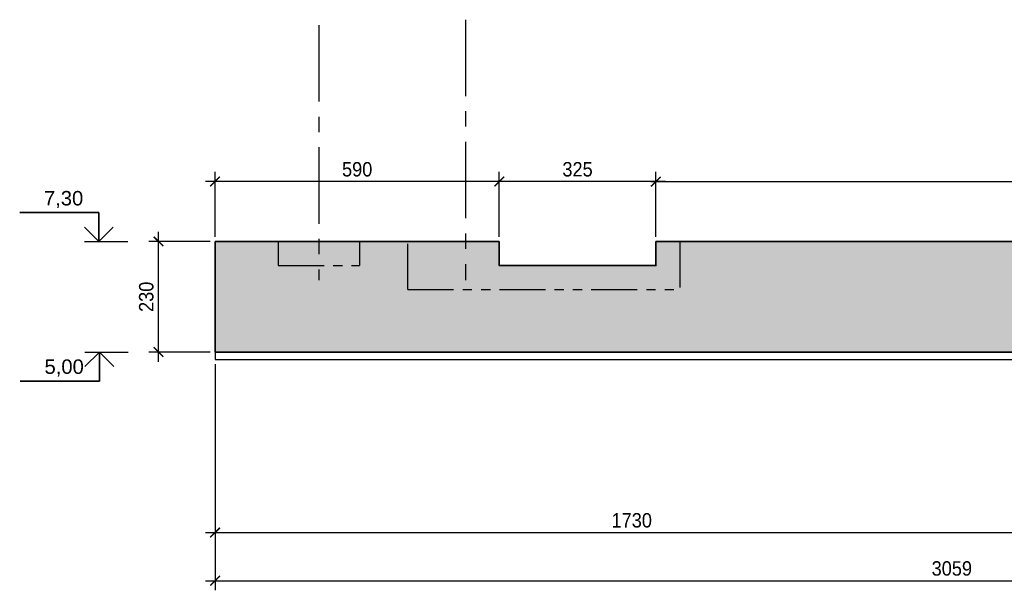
# Model space of a CAD drawing. Header units: millimetres. Extents: x 442308 to 722034, y 240588 to 370364.
# Tile 10 of 27: x 579273 to 599714, y 294844 to 306704. Entities that reach past the tile are written whole.
import ezdxf
from ezdxf.enums import TextEntityAlignment as Align

# ---------------------------------------------------------------- set-up
doc = ezdxf.new("R2010")
doc.units = ezdxf.units.MM
doc.header["$LTSCALE"] = 10
for name, pattern in [('CENTER', [50.8, 31.75, -6.35, 6.35, -6.35]), ('осевая', [50.8, 31.75, -6.35, 6.35, -6.35]), ('фантом', [63.5, 31.75, -6.35, 6.35, -6.35, 6.35, -6.35])]:
    doc.linetypes.add(name, pattern=pattern)
for name, color, linetype in [('00', 7, 'Continuous'), ('Оси', 1, 'осевая'), ('отметки', 7, 'Continuous'), ('Размеры', 7, 'Continuous'), ('Штриховка', 7, 'Continuous')]:
    doc.layers.add(name, color=color, linetype=linetype)
doc.layers.add('Бетон', color=7, linetype='Continuous', lineweight=35)
doc.layers.add('бетон_25', color=2, linetype='Continuous', lineweight=25)
doc.styles.add('arial', font='arial.ttf')
doc.styles.add('ариал 0.9', font='arial.ttf', dxfattribs={"width": 0.9})
doc.styles.add('Рогун1', font='arial.ttf')
doc.dimstyles.new('100', dxfattribs={"dimtxt": 300, "dimasz": 200, "dimexe": 200, "dimexo": 100, "dimgap": 100, "dimtad": 1, "dimdec": 1, "dimlfac": 0.1, "dimrnd": 0.5, "dimtxsty": 'ариал 0.9', "dimblk": 'ARCHTICK', "dimcen": 200, "dimdle": 200, "dimadec": 0, "dimazin": 2, "dimtfac": 1, "dimtdec": 1, "dimtmove": 1, "dimatfit": 0, "dimldrblk": 'ARCHTICK', "dimfxl": 1, "dimtfill": 1, "dimtolj": 1, "dimtzin": 0, "dimarcsym": 0})
doc.dimstyles.new('100 мм', dxfattribs={"dimscale": 100, "dimtxt": 3.5, "dimasz": 2, "dimexe": 1, "dimexo": 1, "dimgap": 1.2, "dimtad": 1, "dimdec": 0, "dimlfac": 0.1, "dimrnd": 0.0001, "dimtxsty": 'Рогун1', "dimblk": 'ARCHTICK', "dimcen": 2.5, "dimdle": 1, "dimaunit": 1, "dimadec": 1, "dimazin": 0, "dimtfac": 1, "dimtdec": 0, "dimtmove": 1, "dimatfit": 3, "dimldrblk": 'ARCHTICK', "dimfxl": 1, "dimtfill": 1, "dimarcsym": 0})

# ---------------------------------------------------------------- blocks, each defined once
blk = doc.blocks.new('_ArchTick')
at = {"color": 0, "linetype": 'ByBlock', "const_width": 0.15}
blk.add_lwpolyline([(-0.5, -0.5), (0.5, 0.5)], dxfattribs=at)
blk = doc.blocks.new('*D47')
at = {"layer": 'Defpoints', "color": 0, "transparency": 16777216}
for p in [(608829, 303340), (592479, 302094), (608829, 302094)]:
    blk.add_point(p, dxfattribs=at)
at = {"layer": 'Размеры', "color": 0, "lineweight": -2, "transparency": 16777216}
for p, q in [((592479, 302194), (592479, 303440)), ((608829, 302194), (608829, 303440)), ((592379, 303340), (608929, 303340))]:
    blk.add_line(p, q, dxfattribs=at)
at = {"layer": 'Размеры', "color": 0, "lineweight": -2, "transparency": 16777216, "xscale": 200, "yscale": 200, "zscale": 200, "rotation": 180}
blk.add_blockref('_ArchTick', (592479, 303340), dxfattribs=at)
at = {"layer": 'Размеры', "color": 0, "lineweight": -2, "transparency": 16777216, "xscale": 200, "yscale": 200, "zscale": 200}
blk.add_blockref('_ArchTick', (608829, 303340), dxfattribs=at)
at = {"layer": 'Размеры', "color": 0, "transparency": 16777216, "insert": (600654, 303613), "char_height": 300, "attachment_point": 5, "style": 'Рогун1', "bg_fill": 3, "box_fill_scale": 1.1, "bg_fill_color": 256, "bg_fill_true_color": 13158600, "bg_fill_transparency": 0}
blk.add_mtext('1635', dxfattribs=at)
blk = doc.blocks.new('*D126')
at = {"layer": 'Defpoints', "color": 0, "transparency": 16777216}
for p in [(583329, 299644), (613919, 295044), (613919, 295044)]:
    blk.add_point(p, dxfattribs=at)
at = {"layer": 'Размеры', "color": 0, "lineweight": -2, "transparency": 16777216}
for p, q in [((583329, 299544), (583329, 294844)), ((583129, 295044), (614119, 295044)), ((613919, 294944), (613919, 294844))]:
    blk.add_line(p, q, dxfattribs=at)
at = {"layer": 'Размеры', "color": 0, "lineweight": -2, "transparency": 16777216, "xscale": 200, "yscale": 200, "zscale": 200, "rotation": 180}
blk.add_blockref('_ArchTick', (583329, 295044), dxfattribs=at)
at = {"layer": 'Размеры', "color": 0, "lineweight": -2, "transparency": 16777216, "xscale": 200, "yscale": 200, "zscale": 200}
blk.add_blockref('_ArchTick', (613919, 295044), dxfattribs=at)
at = {"layer": 'Размеры', "color": 0, "transparency": 16777216, "insert": (598624, 295297), "char_height": 300, "attachment_point": 5, "style": 'ариал 0.9', "bg_fill": 3, "box_fill_scale": 1.1, "bg_fill_color": 256, "bg_fill_true_color": 13158600, "bg_fill_transparency": 0}
blk.add_mtext('\\A1;3059', dxfattribs=at)
blk = doc.blocks.new('*U6')
at = {"color": 7, "lineweight": 25, "ltscale": 100}
blk.add_line((-9, 0), (0, 0), dxfattribs=at)
at = {"layer": '00', "color": 7, "lineweight": 35, "ltscale": 100}
for p, q in [((-6, 6), (-22.43, 6)), ((-6, 0), (-6, 6)), ((-9, 3), (-6, 0)), ((-6, 0), (-3, 3))]:
    blk.add_line(p, q, dxfattribs=at)
at = {"ltscale": 100, "style": 'arial', "flags": 8}
for tag, p in [('OTMETKA', (-9.23, 9)), ('OTMETKA_2', (-9.23, 3))]:
    blk.add_attdef(tag, text='', height=3, dxfattribs=at).set_placement(p, align=Align.MIDDLE_RIGHT)
blk = doc.blocks.new('*U7')
at = {"color": 7, "lineweight": 25, "ltscale": 100}
blk.add_line((-9, 0), (0, 0), dxfattribs=at)
at = {"layer": '00', "color": 7, "lineweight": 35, "ltscale": 100}
for p, q in [((-9, -3), (-6, 0)), ((-6, 0), (-6, -6)), ((-6, 0), (-3, -3)), ((-6, -6), (-22.43, -6))]:
    blk.add_line(p, q, dxfattribs=at)
at = {"ltscale": 100, "style": 'arial', "flags": 8}
for tag, p in [('OTMETKA', (-9.23, -3)), ('OTMETKA_2', (-9.23, -9))]:
    blk.add_attdef(tag, text='', height=3, dxfattribs=at).set_placement(p, align=Align.MIDDLE_RIGHT)
blk = doc.blocks.new('*D127')
at = {"layer": 'Defpoints', "color": 0, "transparency": 16777216}
for p in [(600629, 299794), (583329, 299644), (600629, 296044)]:
    blk.add_point(p, dxfattribs=at)
at = {"layer": 'Размеры', "color": 0, "lineweight": -2, "transparency": 16777216}
for p, q in [((600629, 299694), (600629, 295844)), ((583329, 299544), (583329, 295844)), ((583129, 296044), (600829, 296044))]:
    blk.add_line(p, q, dxfattribs=at)
at = {"layer": 'Размеры', "color": 0, "lineweight": -2, "transparency": 16777216, "xscale": 200, "yscale": 200, "zscale": 200, "rotation": 180}
blk.add_blockref('_ArchTick', (583329, 296044), dxfattribs=at)
at = {"layer": 'Размеры', "color": 0, "lineweight": -2, "transparency": 16777216, "xscale": 200, "yscale": 200, "zscale": 200}
blk.add_blockref('_ArchTick', (600629, 296044), dxfattribs=at)
at = {"layer": 'Размеры', "color": 0, "transparency": 16777216, "insert": (591979, 296297), "char_height": 300, "attachment_point": 5, "style": 'ариал 0.9', "bg_fill": 3, "box_fill_scale": 1.1, "bg_fill_color": 256, "bg_fill_true_color": 13158600, "bg_fill_transparency": 0}
blk.add_mtext('\\A1;1730', dxfattribs=at)
blk = doc.blocks.new('*D130')
at = {"layer": 'Defpoints', "color": 0, "transparency": 16777216}
for p in [(582155, 302094), (583329, 302094), (583329, 299795)]:
    blk.add_point(p, dxfattribs=at)
at = {"layer": 'Размеры', "color": 0, "lineweight": -2, "transparency": 16777216}
for p, q in [((582155, 299595), (582155, 302294)), ((583229, 302094), (581955, 302094)), ((583229, 299795), (581955, 299795))]:
    blk.add_line(p, q, dxfattribs=at)
at = {"layer": 'Размеры', "color": 0, "lineweight": -2, "transparency": 16777216, "xscale": 200, "yscale": 200, "zscale": 200}
for p, rotation in [((582155, 302094), 90), ((582155, 299795), 270)]:
    blk.add_blockref('_ArchTick', p, dxfattribs=dict(at, rotation=rotation))
at = {"layer": 'Размеры', "color": 0, "transparency": 16777216, "insert": (581902, 300944), "char_height": 300, "attachment_point": 5, "rotation": 90, "style": 'ариал 0.9', "bg_fill": 3, "box_fill_scale": 1.1, "bg_fill_color": 256, "bg_fill_true_color": 13158600, "bg_fill_transparency": 0}
blk.add_mtext('\\A1;230', dxfattribs=at)
blk = doc.blocks.new('*D131')
at = {"layer": 'Defpoints', "color": 0, "transparency": 16777216}
for p in [(589229, 303340), (589229, 302094), (592479, 302094)]:
    blk.add_point(p, dxfattribs=at)
at = {"layer": 'Размеры', "color": 0, "lineweight": -2, "transparency": 16777216}
for p, q in [((589229, 302194), (589229, 303540)), ((592479, 302194), (592479, 303540)), ((592679, 303340), (589029, 303340))]:
    blk.add_line(p, q, dxfattribs=at)
at = {"layer": 'Размеры', "color": 0, "lineweight": -2, "transparency": 16777216, "xscale": 200, "yscale": 200, "zscale": 200, "rotation": 180}
blk.add_blockref('_ArchTick', (589229, 303340), dxfattribs=at)
at = {"layer": 'Размеры', "color": 0, "lineweight": -2, "transparency": 16777216, "xscale": 200, "yscale": 200, "zscale": 200}
blk.add_blockref('_ArchTick', (592479, 303340), dxfattribs=at)
at = {"layer": 'Размеры', "color": 0, "transparency": 16777216, "insert": (590854, 303593), "char_height": 300, "attachment_point": 5, "style": 'ариал 0.9', "bg_fill": 3, "box_fill_scale": 1.1, "bg_fill_color": 256, "bg_fill_true_color": 13158600, "bg_fill_transparency": 0}
blk.add_mtext('\\A1;325', dxfattribs=at)
blk = doc.blocks.new('*D132')
at = {"layer": 'Defpoints', "color": 0, "transparency": 16777216}
for p in [(583329, 303340), (583329, 302094), (589229, 302094)]:
    blk.add_point(p, dxfattribs=at)
at = {"layer": 'Размеры', "color": 0, "lineweight": -2, "transparency": 16777216}
for p, q in [((583329, 302194), (583329, 303540)), ((589229, 302194), (589229, 303540)), ((589429, 303340), (583129, 303340))]:
    blk.add_line(p, q, dxfattribs=at)
at = {"layer": 'Размеры', "color": 0, "lineweight": -2, "transparency": 16777216, "xscale": 200, "yscale": 200, "zscale": 200, "rotation": 180}
blk.add_blockref('_ArchTick', (583329, 303340), dxfattribs=at)
at = {"layer": 'Размеры', "color": 0, "lineweight": -2, "transparency": 16777216, "xscale": 200, "yscale": 200, "zscale": 200}
blk.add_blockref('_ArchTick', (589229, 303340), dxfattribs=at)
at = {"layer": 'Размеры', "color": 0, "transparency": 16777216, "insert": (586279, 303593), "char_height": 300, "attachment_point": 5, "style": 'ариал 0.9', "bg_fill": 3, "box_fill_scale": 1.1, "bg_fill_color": 256, "bg_fill_true_color": 13158600, "bg_fill_transparency": 0}
blk.add_mtext('\\A1;590', dxfattribs=at)

msp = doc.modelspace()

# ---------------------------------------------------------------- hatches: boundary and pattern name
at = {"layer": 'Штриховка'}
h = msp.add_hatch(dxfattribs=at)
h.set_pattern_fill('AR-CONC', color=256, scale=10, style=0)
h.paths.add_polyline_path([(613919.4115569, 301293.6610749), (611229.4115569, 301293.6610749), (608829.4115569, 302093.6610749), (607879.4115569, 302093.6610749), (607829.4115569, 302093.6610749), (605629.4115571, 302093.6610749), (605629.4115571, 301593.6610749), (603229.4839764, 301593.6610749), (603229.4115518, 302093.6610749), (592979.4115571, 302093.6610749), (592979.4115571, 301093.6610749), (587329.4115571, 301093.6610749), (587329.4115571, 302093.6610749), (586329.4115571, 302093.6610749), (586329.4115571, 301593.6610749), (584639.4115571, 301593.6610749), (584639.4115571, 302093.6610749), (583329.4115571, 302093.6610749), (583329.189591, 299795.3318805), (600629.411557, 299793.6610749), (603986.8587559, 298114.9374755), (604326.2205557, 298793.6610749), (611629.4115569, 298793.6610749), (611929.4115569, 298193.6610749), (613129.4115569, 298793.6610749), (613919.4115569, 298793.6610749)])
h.paths.add_polyline_path([(586329.4115571, 302093.6610749), (585484.4115571, 302093.6610749), (585484.4115571, 301593.6610749), (586329.4115571, 301593.6610749)], flags=17)
h.paths.add_polyline_path([(585484.4115571, 302093.6610749), (584639.4115571, 302093.6610749), (584639.4115571, 301593.6610749), (585484.4115571, 301593.6610749)], flags=17)
h.paths.add_polyline_path([(587329.4115571, 302093.6610749), (587329.4115571, 301093.6610749), (592979.4115571, 301093.6610749), (592979.4115571, 302093.6610749), (592479.4115571, 302093.6610749), (592479.4115571, 301593.6610749), (589229.4115571, 301593.6610749), (589229.4115571, 302093.6610749)], flags=17)
h.paths.add_polyline_path([(604429.4115571, 302093.6610749), (603229.4115518, 302093.6610749), (603229.4839764, 301593.6610749), (604429.4115571, 301593.6610749)], flags=17)
h.paths.add_polyline_path([(605629.4115571, 302093.6610749), (604429.4115571, 302093.6610749), (604429.4115571, 301593.6610749), (605629.4115571, 301593.6610749)], flags=17)
h.paths.add_polyline_path([(608979.4115569, 298193.6610749), (609029.4115569, 298193.6610749), (609029.4115569, 298793.6610749), (604326.2205557, 298793.6610749), (603986.8587559, 298114.9374755), (605829.411557, 297193.6610749), (607829.411557, 297193.6610749), (608979.4115569, 297193.6610749)])
h.paths.add_polyline_path([(611929.4115569, 298193.6610749), (611629.4115569, 298793.6610749), (609029.4115569, 298793.6610749), (609029.4115569, 298193.6610749), (609079.4115569, 298193.6610749), (609079.4115569, 297193.6610749), (609929.4115569, 297193.6610749), (610516.0427152, 297486.9766541)])
h.paths.add_polyline_path([(634829.4115569, 301293.6610749), (613919.4115569, 301293.6610749), (613919.4115569, 298793.6610749), (634829.4115569, 298793.6610749)])

# ---------------------------------------------------------------- linework, layer by layer
at = {"layer": 'Бетон', "color": 2}
for points in [[(583329.4115571, 302093.6610749), (583329.1894297, 299793.6610749)], [(583329.4115571, 302093.6610749), (589229.4115571, 302093.6610749)], [(583329.189591, 299795.3318805), (600629.411557, 299793.6610749)]]:
    msp.add_lwpolyline(points, dxfattribs=at)
at = {"layer": 'бетон_25', "linetype": 'фантом', "lineweight": 25, "ltscale": 3}
for points in [[(584639.4115571, 302093.6610749), (584639.4115571, 301593.6610749)], [(586329.4115571, 302093.6610749), (586329.4115571, 301593.6610749)], [(587329.4115571, 301093.6610749), (587329.4115571, 302093.6610749)], [(584639.4115571, 301593.6610749), (586329.4115571, 301593.6610749)], [(587329.4115571, 301093.6610749), (592979.4115571, 301093.6610749)]]:
    msp.add_lwpolyline(points, dxfattribs=at)
at = {"layer": 'Оси', "linetype": 'CENTER', "ltscale": 5}
for points in [[(588529.4115571, 306704.4668081), (588529.4115571, 301293.6610749)], [(585484.4115571, 306591.4328666), (585484.4115571, 301293.6610749)]]:
    msp.add_lwpolyline(points, dxfattribs=at)

# ---------------------------------------------------------------- block references
at = {"layer": 'отметки'}
ref = msp.add_blockref('*U6', (581515.6382268, 302093.6610749), dxfattribs=dict(at, xscale=100, yscale=100, zscale=100))
ref.add_attrib('OTMETKA', '7,30', dxfattribs={"layer": '0', "ltscale": 100, "height": 300, "style": 'arial'}).set_placement((580592.3796561, 302993.6610749), align=Align.MIDDLE_RIGHT)
ref = msp.add_blockref('*U7', (581527.3363759, 299793.0938879), dxfattribs=dict(at, xscale=100, yscale=100, zscale=100))
ref.add_attrib('OTMETKA', '5,00', dxfattribs={"layer": '0', "ltscale": 100, "height": 300, "style": 'arial'}).set_placement((580604.0778053, 299493.0938879), align=Align.MIDDLE_RIGHT)

# ---------------------------------------------------------------- next in the draw order: dimensions: what is measured, and where the dimension line sits
at = {"layer": 'Размеры'}
dim = msp.add_linear_dim(base=(608829.411556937, 303339.8505256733), p1=(592479.4115570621, 302093.6610749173), p2=(608829.411556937, 302093.6610749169), dimstyle='100 мм', override={"dimtxt": 3, "dimdec": 6}, dxfattribs=at)
dim.commit()
dim.dimension.update_dxf_attribs({"geometry": '*D47', "text_midpoint": (600654.4115569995, 303613.1247412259)})
dim = msp.add_linear_dim(base=(613919.411557, 295043.6610749), p1=(583329.4115571, 299643.6610749), p2=(613919.411557, 295043.6610749), dimstyle='100', dxfattribs=at)
dim.commit()
dim.dimension.update_dxf_attribs({"geometry": '*D126', "text_midpoint": (598624.411557, 295296.9352905)})

# ---------------------------------------------------------------- next in the draw order: linework, layer by layer
at = {"color": 3}
msp.add_line((583329.189591, 299795.3318805), (583329.189591, 299643.6610749), dxfattribs=at)
msp.add_lwpolyline([(583329.189591, 299643.6610749), (600594.0013604, 299643.6610749)], dxfattribs=at)
at = {"layer": 'Бетон', "color": 2}
for points in [[(592479.4115571, 302093.6610749), (592479.4115571, 301593.6610749), (589229.4115571, 301593.6610749), (589229.4115571, 302093.6610749)], [(592479.4115571, 302093.6610749), (607829.4115569, 302093.6610749)]]:
    msp.add_lwpolyline(points, dxfattribs=at)
at = {"layer": 'бетон_25', "linetype": 'фантом', "lineweight": 25, "ltscale": 3}
msp.add_lwpolyline([(592979.4115571, 302093.6610749), (592979.4115571, 301093.6610749)], dxfattribs=at)

# ---------------------------------------------------------------- next in the draw order: dimensions: what is measured, and where the dimension line sits
at = {"layer": 'Размеры'}
for base, p1, p2, picture, middle in [((589229.4115571, 303339.8505257), (592479.4115571, 302093.6610749), (589229.4115571, 302093.6610749), '*D131', (590854.4115571, 303593.1247412)), ((600629.411557, 296043.6610749), (583329.189591, 299643.6610749), (600629.411557, 299793.6610749), '*D127', (591979.300574, 296296.9352905))]:
    dim = msp.add_linear_dim(base=base, p1=p1, p2=p2, dimstyle='100', dxfattribs=at)
    dim.commit()
    dim.dimension.update_dxf_attribs({"geometry": picture, "text_midpoint": middle})

# ---------------------------------------------------------------- next in the draw order: dimensions: what is measured, and where the dimension line sits
dim = msp.add_linear_dim(base=(582155.2747373, 302093.6610749), p1=(583329.189591, 299795.3318805), p2=(583329.4115571, 302093.6610749), angle=90, dimstyle='100', dxfattribs=at)
dim.commit()
dim.dimension.update_dxf_attribs({"geometry": '*D130', "text_midpoint": (581902.0005217, 300944.4964777)})

# ---------------------------------------------------------------- next in the draw order: dimensions: what is measured, and where the dimension line sits
dim = msp.add_linear_dim(base=(583329.4115571, 303339.8505257), p1=(589229.4115571, 302093.6610749), p2=(583329.4115571, 302093.6610749), dimstyle='100', dxfattribs=at)
dim.commit()
dim.dimension.update_dxf_attribs({"geometry": '*D132', "text_midpoint": (586279.4115571, 303593.022422)})

doc.saveas('drawing.dxf')
